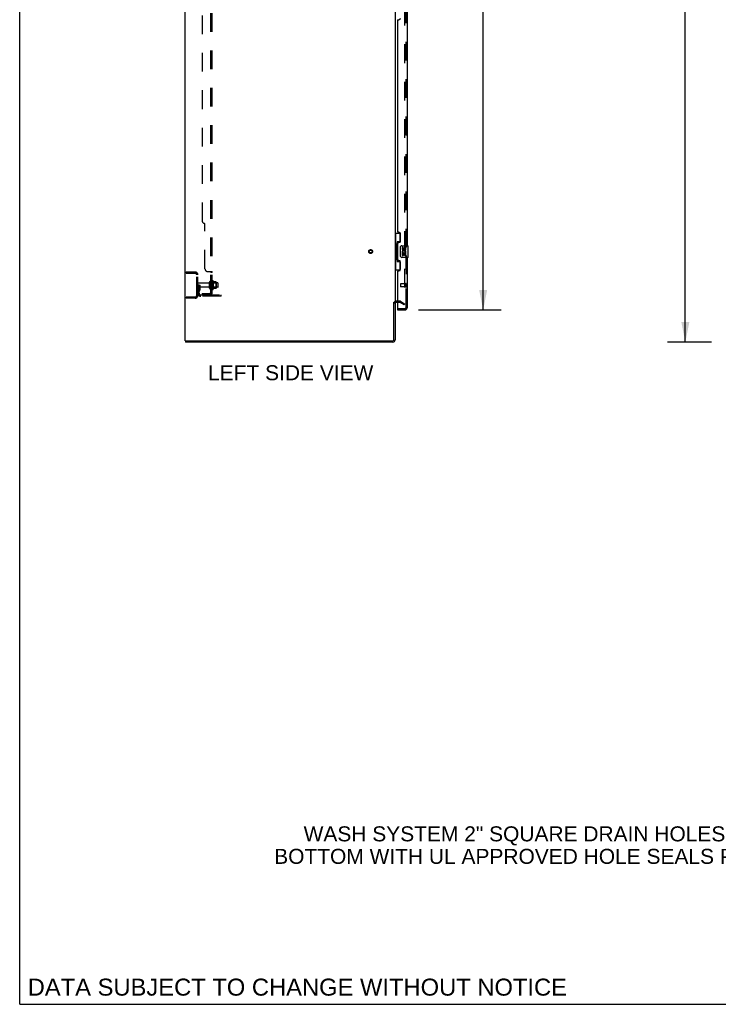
# Model space of a CAD drawing. Header units: inches. Extents: x 0 to 291, y 0 to 188.
# Tile 1 of 26: x 0 to 60, y 0 to 84. Entities that reach past the tile are written whole.
import ezdxf

# ---------------------------------------------------------------- set-up
doc = ezdxf.new("R2010")
doc.units = ezdxf.units.IN
doc.header["$LTSCALE"] = 16.01262
doc.header["$MEASUREMENT"] = 0
doc.linetypes.add('HIDDEN', pattern=[0.2, 0.1, -0.1])
doc.layers.get('0').update_dxf_attribs({"linetype": 'CONTINUOUS'})
for name, color, linetype in [('DEFAULT_2', 8, 'HIDDEN'), ('DIMENSIONS', 7, 'CONTINUOUS'), ('MASTER_DOOR_ASSEMBLY', 7, 'CONTINUOUS'), ('SLAVE_DOOR_ASSEMBLY', 7, 'CONTINUOUS'), ('SUBPANEL', 7, 'CONTINUOUS')]:
    doc.layers.add(name, color=color, linetype=linetype)
doc.styles.get("Standard").update_dxf_attribs({"font": 'arial.ttf'})
doc.dimstyles.new('DIMSTYLE_1', dxfattribs={"dimtxt": 1.284435, "dimasz": 1.71258, "dimexe": 0.09, "dimexo": 0.07, "dimgap": 0.0375, "dimtad": 0, "dimtih": 1, "dimtoh": 1, "dimzin": 4, "dimdsep": 46, "dimtxsty": 'Standard', "dimblk": '_FILLED', "dimblk1": '_FILLED', "dimblk2": '_FILLED', "dimcen": 0.09, "dimadec": 3, "dimazin": 1, "dimtfac": 1, "dimtdec": 3, "dimtofl": 0, "dimtmove": 0, "dimatfit": 3, "dimldrblk": '_FILLED', "dimfxl": 0, "dimtolj": 1, "dimtzin": 4, "dimarcsym": 0})

# ---------------------------------------------------------------- blocks, each defined once
blk = doc.blocks.new('_FILLED')
at = {"color": 0, "linetype": 'ByBlock'}
blk.add_solid([(0, 0), (-1, 0.2), (-1, -0.2)], dxfattribs=at)
blk = doc.blocks.new('*D7')
at = {"layer": 'DIMENSIONS', "color": 2, "linetype": 'Continuous'}
for p, q in [((34.178, 133.957), (41.251, 133.957)), ((39.709, 133.957), (39.709, 99.1)), ((39.709, 59.457), (39.709, 94.605)), ((34.178, 59.457), (41.251, 59.457))]:
    blk.add_line(p, q, dxfattribs=at)
at = {"layer": 'DIMENSIONS', "color": 2, "linetype": 'Continuous', "xscale": 1.7125797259, "yscale": 1.7125797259, "zscale": 1.7125797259}
for p, rotation in [((39.709, 133.957), 90), ((39.709, 59.457), 270)]:
    blk.add_blockref('_FILLED', p, dxfattribs=dict(at, rotation=rotation))
at = {"layer": 'DIMENSIONS', "color": 2, "linetype": 'Continuous', "insert": (39.709, 98.458), "char_height": 1.2844, "width": 6.57019, "attachment_point": 2, "line_spacing_factor": 0.9}
blk.add_mtext('74.50\\PDOORS', dxfattribs=at)
blk = doc.blocks.new('*D15')
at = {"layer": 'DIMENSIONS', "color": 2, "linetype": 'Continuous'}
for p, q in [((59.276, 136.707), (55.487, 136.707)), ((57.028, 136.707), (57.028, 97.991)), ((57.028, 56.707), (57.028, 95.422)), ((59.276, 56.707), (55.487, 56.707))]:
    blk.add_line(p, q, dxfattribs=at)
at = {"layer": 'DIMENSIONS', "color": 2, "linetype": 'Continuous', "xscale": 1.7125797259, "yscale": 1.7125797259, "zscale": 1.7125797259}
for p, rotation in [((57.028, 136.707), 90), ((57.028, 56.707), 270)]:
    blk.add_blockref('_FILLED', p, dxfattribs=dict(at, rotation=rotation))
at = {"layer": 'DIMENSIONS', "color": 2, "linetype": 'Continuous', "insert": (57.028, 97.349), "char_height": 1.2844, "width": 4.48836, "attachment_point": 2, "line_spacing_factor": 0.9}
blk.add_mtext('80.00', dxfattribs=at)

msp = doc.modelspace()

# ---------------------------------------------------------------- linework, layer by layer
at = {"color": 7, "linetype": 'Continuous'}
for p, q in [((0, 0), (0, 188.384)), ((32.064, 60.123), (32.168, 60.123)), ((14.22, 56.811), (14.22, 56.707)), ((0, 0), (291.139, 0))]:
    msp.add_line(p, q, dxfattribs=at)
at = {"color": 3, "linetype": 'Continuous'}
for p, q in [((14.168, 56.811), (14.168, 136.603)), ((32.168, 133.259), (32.168, 60.155)), ((32.064, 56.901), (32.064, 60.124)), ((32.168, 60.123), (32.168, 56.896)), ((32.372, 60.103), (32.253, 60.103)), ((14.168, 56.811), (31.974, 56.811)), ((31.979, 56.707), (14.22, 56.707))]:
    msp.add_line(p, q, dxfattribs=at)
for centre, radius, start, end in [((32.253, 60.018), 0.085, 90, 180), ((31.974, 56.901), 0.09, 270, 360), ((31.979, 56.896), 0.189, 270, 360)]:
    msp.add_arc(centre, radius, start, end, dxfattribs=at)
at = {"color": 7, "linetype": 'Continuous'}
msp.add_arc((31.979, 56.896), 0.085, 277.5, 352.5, dxfattribs=at)
at = {"layer": 'DEFAULT_2', "color": 8, "linetype": 'HIDDEN'}
for p, q in [((32.981, 133.441), (32.981, 59.972)), ((14.272, 62.707), (15.025, 62.707)), ((14.272, 62.707), (14.272, 62.603)), ((14.272, 62.603), (15.025, 62.603)), ((14.742, 62.707), (14.742, 62.603)), ((15.168, 60.703), (15.168, 62.46)), ((15.272, 60.703), (15.272, 62.46)), ((15.376, 61.582), (15.272, 61.582)), ((16.199, 61.747), (15.302, 61.747)), ((15.362, 61.241), (15.362, 61.582)), ((15.376, 61.582), (15.466, 61.582)), ((15.376, 60.88), (15.376, 61.582)), ((15.466, 61.241), (15.466, 61.582)), ((16.262, 61.324), (16.262, 61.839)), ((16.372, 61.324), (16.372, 61.839)), ((16.967, 61.769), (16.372, 61.769)), ((16.497, 61.916), (16.497, 61.247)), ((16.517, 61.765), (16.497, 61.785)), ((16.517, 61.765), (16.813, 61.765)), ((16.517, 61.765), (16.517, 61.398)), ((16.567, 61.937), (16.567, 61.226)), ((16.822, 61.859), (16.595, 61.859)), ((16.813, 61.765), (16.833, 61.785)), ((16.813, 61.765), (16.813, 61.398)), ((16.833, 61.837), (16.833, 61.326)), ((16.997, 61.424), (16.997, 61.739)), ((16.199, 61.417), (15.302, 61.417)), ((15.36, 61.235), (15.311, 61.167)), ((15.362, 61.407), (15.466, 61.407)), ((15.445, 61.174), (15.396, 61.107)), ((15.518, 60.738), (17.272, 60.738)), ((16.967, 61.394), (16.372, 61.394)), ((16.517, 61.398), (16.497, 61.378)), ((16.517, 61.398), (16.813, 61.398)), ((16.822, 61.304), (16.595, 61.304)), ((16.769, 60.634), (16.769, 60.738)), ((16.813, 61.398), (16.833, 61.378)), ((17.025, 60.634), (17.025, 60.738)), ((17.272, 60.634), (17.272, 60.738)), ((15.025, 60.561), (14.272, 60.561)), ((14.272, 60.561), (14.272, 60.457)), ((15.025, 60.457), (14.272, 60.457)), ((14.742, 60.561), (14.742, 60.457)), ((17.272, 60.634), (15.518, 60.634)), ((32.572, 60.207), (32.253, 60.207)), ((32.572, 60.103), (32.372, 60.103)), ((32.929, 59.902), (32.589, 60.098)), ((32.641, 60.188), (32.981, 59.992)), ((32.929, 59.902), (32.981, 59.992)), ((32.955, 59.954), (32.957, 59.953))]:
    msp.add_line(p, q, dxfattribs=at)
for points in [[(32.963, 59.952), (32.963, 59.952), (32.961, 59.952), (32.959, 59.953), (32.957, 59.953)], [(32.981, 59.972), (32.98, 59.97), (32.98, 59.968), (32.98, 59.966), (32.979, 59.963), (32.978, 59.961), (32.977, 59.96), (32.975, 59.958), (32.974, 59.956), (32.972, 59.955), (32.971, 59.954), (32.969, 59.953), (32.967, 59.953), (32.965, 59.952), (32.963, 59.952)]]:
    msp.add_lwpolyline(points, dxfattribs=at)
for radius in [0.164, 0.124]:
    msp.add_circle((30.064, 64.457), radius, dxfattribs=at)
for centre, radius, start, end in [((15.025, 62.46), 0.246, 0, 90), ((15.025, 62.46), 0.142, 0, 90), ((15.302, 61.717), 0.03, 90, 180), ((16.199, 61.809), 0.0625, 270, 360), ((16.317, 61.839), 0.055, 360, 180), ((16.535, 61.916), 0.0384, 34.44966, 180), ((15.967, 61.582), 0.698, 23.96793, 30.66313), ((16.614, 61.869), 0.01, 203.96793, 270), ((16.822, 61.849), 0.01, 5.19383, 90), ((16.692, 61.837), 0.141, 0, 5.20805), ((16.967, 61.739), 0.03, 359.99999, 90), ((15.025, 60.703), 0.246, 270, 360), ((15.025, 60.703), 0.142, 270, 360), ((15.302, 61.447), 0.03, 180, 270), ((15.48, 61.046), 0.208, 144.24611, 180), ((15.518, 60.88), 0.246, 180, 270), ((15.352, 61.241), 0.01, 324.24611, 360), ((15.48, 61.046), 0.104, 144.24611, 180), ((15.518, 60.88), 0.142, 180, 270), ((15.352, 61.241), 0.114, 324.24611, 360), ((16.199, 61.354), 0.0625, 0, 90), ((16.317, 61.324), 0.055, 180, 0), ((16.535, 61.247), 0.0384, 180, 325.55034), ((15.967, 61.582), 0.698, 329.33687, 336.03207), ((16.614, 61.294), 0.01, 90, 156.03207), ((16.822, 61.314), 0.01, 270, 354.80617), ((16.692, 61.326), 0.141, 354.79195, 360), ((16.967, 61.424), 0.03, 270, 0.00001), ((32.253, 60.018), 0.189, 90, 180), ((32.572, 60.07), 0.137, 60, 90), ((32.572, 60.07), 0.033, 60, 90)]:
    msp.add_arc(centre, radius, start, end, dxfattribs=at)
at = {"layer": 'MASTER_DOOR_ASSEMBLY', "color": 8, "linetype": 'HIDDEN'}
for p, q in [((33.122, 85.612), (33.122, 64.802)), ((33.122, 64.112), (33.122, 59.703)), ((32.979, 59.561), (32.392, 59.561))]:
    msp.add_line(p, q, dxfattribs=at)
msp.add_arc((32.979, 59.703), 0.142, 270, 360, dxfattribs=at)
at = {"layer": 'SLAVE_DOOR_ASSEMBLY', "color": 8, "linetype": 'HIDDEN'}
for p, q in [((33.122, 64.802), (33.122, 85.612)), ((33.122, 59.703), (33.122, 64.112)), ((32.622, 61.675), (32.622, 61.447)), ((33.079, 61.685), (32.632, 61.685)), ((33.079, 61.703), (33.079, 61.419)), ((33.079, 61.437), (32.632, 61.437)), ((32.392, 59.561), (32.979, 59.561))]:
    msp.add_line(p, q, dxfattribs=at)
at = {"layer": 'SLAVE_DOOR_ASSEMBLY', "color": 3, "linetype": 'Continuous'}
for p, q in [((33.226, 64.957), (33.226, 85.457)), ((32.372, 84.249), (32.372, 66.164)), ((32.432, 84.309), (32.492, 84.309)), ((32.492, 66.104), (32.432, 66.104)), ((32.622, 65.354), (32.622, 65.974)), ((32.372, 65.164), (32.372, 63.749)), ((32.432, 65.224), (32.492, 65.224)), ((32.492, 63.689), (32.432, 63.689)), ((32.622, 62.939), (32.622, 63.559)), ((33.226, 59.703), (33.226, 63.957)), ((32.372, 62.749), (32.372, 59.581)), ((32.432, 62.809), (32.492, 62.809)), ((32.372, 59.457), (32.979, 59.457))]:
    msp.add_line(p, q, dxfattribs=at)
at = {"layer": 'SLAVE_DOOR_ASSEMBLY', "color": 7, "linetype": 'Continuous'}
for p, q in [((32.168, 66.032), (32.608, 66.032)), ((32.207, 66.032), (32.207, 65.007)), ((32.572, 66.032), (32.572, 65.252)), ((32.185, 65.007), (32.308, 65.007)), ((32.185, 65.007), (32.185, 63.907)), ((32.308, 65.037), (32.308, 65.057)), ((32.308, 63.907), (32.308, 65.007)), ((32.572, 65.297), (32.345, 65.297)), ((32.345, 65.297), (32.345, 63.617)), ((32.731, 64.957), (33.271, 64.957)), ((33.286, 63.972), (33.286, 64.942)), ((32.631, 64.057), (32.631, 64.857)), ((32.832, 64.802), (32.769, 64.802)), ((32.769, 64.802), (32.769, 64.666)), ((32.787, 64.341), (32.769, 64.341)), ((32.769, 64.341), (32.769, 64.111)), ((32.769, 64.111), (32.832, 64.111)), ((32.821, 64.341), (32.849, 64.36)), ((32.821, 64.341), (33.083, 64.341)), ((32.832, 64.666), (32.832, 64.802)), ((32.832, 64.278), (32.897, 64.278)), ((32.832, 64.111), (32.832, 64.278)), ((32.897, 64.729), (32.897, 64.66)), ((32.897, 64.278), (32.897, 64.142)), ((32.897, 64.142), (32.957, 64.142)), ((32.957, 64.666), (32.957, 64.708)), ((32.957, 64.278), (33.02, 64.278)), ((32.957, 64.142), (32.957, 64.278)), ((33.012, 64.377), (33.07, 64.352)), ((33.02, 64.708), (33.02, 64.572)), ((33.02, 64.572), (33.083, 64.572)), ((33.02, 64.278), (33.02, 64.111)), ((33.02, 64.111), (33.083, 64.111)), ((33.083, 64.572), (33.083, 64.708)), ((33.083, 64.111), (33.083, 64.341)), ((32.185, 63.907), (32.308, 63.907)), ((32.207, 63.907), (32.207, 62.882)), ((32.308, 63.856), (32.308, 63.876)), ((32.345, 63.617), (32.572, 63.617)), ((32.572, 63.661), (32.572, 62.882)), ((33.271, 63.957), (32.731, 63.957)), ((32.168, 62.882), (32.608, 62.882)), ((32.372, 59.561), (32.392, 59.561)), ((32.372, 59.561), (32.372, 59.457))]:
    msp.add_line(p, q, dxfattribs=at)
for points in [[(32.345, 65.273), (32.345, 65.27), (32.346, 65.266), (32.347, 65.262), (32.348, 65.257), (32.35, 65.253), (32.352, 65.248), (32.354, 65.242), (32.357, 65.236), (32.36, 65.23), (32.364, 65.223), (32.369, 65.215), (32.373, 65.208), (32.379, 65.199), (32.381, 65.196)], [(32.631, 64.857), (32.631, 64.863), (32.632, 64.869), (32.633, 64.875), (32.634, 64.881), (32.636, 64.887), (32.638, 64.893)], [(32.381, 63.718), (32.379, 63.714), (32.373, 63.706), (32.369, 63.698), (32.364, 63.69), (32.36, 63.684), (32.357, 63.677), (32.354, 63.671), (32.352, 63.666), (32.35, 63.66), (32.348, 63.656), (32.347, 63.651), (32.346, 63.647), (32.345, 63.644), (32.345, 63.64)], [(32.638, 64.02), (32.636, 64.026), (32.634, 64.032), (32.633, 64.038), (32.632, 64.044), (32.631, 64.05), (32.631, 64.057)]]:
    msp.add_lwpolyline(points, dxfattribs=at)
at = {"layer": 'SLAVE_DOOR_ASSEMBLY', "color": 3, "linetype": 'Continuous'}
for centre, radius, start, end in [((32.492, 84.439), 0.13, 270, 360), ((32.432, 84.249), 0.06, 90, 180), ((32.432, 66.164), 0.06, 180, 270), ((32.492, 65.974), 0.13, 0, 90), ((32.432, 65.164), 0.06, 90, 180), ((32.492, 65.354), 0.13, 270, 360), ((32.432, 63.749), 0.06, 180, 270), ((32.492, 63.559), 0.13, 0, 90), ((32.432, 62.749), 0.06, 90, 180), ((32.492, 62.939), 0.13, 270, 360), ((32.392, 59.581), 0.02, 180, 270), ((32.979, 59.703), 0.246, 270, 360)]:
    msp.add_arc(centre, radius, start, end, dxfattribs=at)
at = {"layer": 'SLAVE_DOOR_ASSEMBLY', "color": 7, "linetype": 'Continuous'}
for centre, radius, start, end in [((32.731, 64.857), 0.1, 90, 158.79459), ((33.271, 64.942), 0.015, 0, 90), ((32.923, 64.414), 0.154, 161.41988, 206.19629), ((32.863, 64.666), 0.0943, 180, 360), ((32.926, 64.415), 0.157, 336.59665, 161.87913), ((32.926, 64.415), 0.157, 205.73705, 207.8532), ((32.863, 64.666), 0.0314, 180, 261.22946), ((32.926, 64.415), 0.0943, 336.59665, 215.11217), ((32.862, 64.671), 0.0362, 263.42855, 341.76278), ((32.989, 64.708), 0.0943, 68.69989, 167.43379), ((32.989, 64.708), 0.0314, 0, 180.04847), ((32.989, 64.708), 0.0943, 0, 68.67039), ((32.731, 64.057), 0.1, 201.20502, 270), ((33.271, 63.972), 0.015, 270, 360), ((33.062, 59.847), 0.26, 267.40672, 270)]:
    msp.add_arc(centre, radius, start, end, dxfattribs=at)
at = {"layer": 'SLAVE_DOOR_ASSEMBLY', "color": 8, "linetype": 'HIDDEN'}
for centre, radius, start, end in [((32.632, 61.675), 0.01, 90, 180), ((33.1, 61.703), 0.0215, 0, 180), ((32.632, 61.447), 0.01, 180, 270), ((33.1, 61.419), 0.0215, 180, 360), ((32.979, 59.703), 0.142, 270, 360)]:
    msp.add_arc(centre, radius, start, end, dxfattribs=at)
at = {"layer": 'SLAVE_DOOR_ASSEMBLY', "color": 7, "linetype": 'Continuous'}
for centre, start_param, end_param in [((32.412, 65.047), 0.699287, 1.51401), ((32.412, 65.047), -4.655602, -3.84088), ((32.412, 63.866), 0.699287, 1.51401), ((32.412, 63.866), -4.655602, -3.84088)]:
    msp.add_ellipse(centre, major_axis=(0, 0.18), ratio=0.579493, start_param=start_param, end_param=end_param, dxfattribs=at)
at = {"layer": 'SUBPANEL', "color": 8, "linetype": 'HIDDEN'}
for p, q in [((16.372, 60.863), (16.372, 132.55)), ((16.497, 60.863), (16.497, 132.55)), ((15.622, 126.3), (15.622, 67.113)), ((15.872, 62.988), (15.872, 66.863)), ((16.122, 62.738), (16.443, 62.738)), ((16.372, 62.703), (16.497, 62.703)), ((16.372, 62.341), (16.497, 62.341)), ((16.372, 62.06), (16.497, 62.06)), ((16.372, 61.832), (16.497, 61.832)), ((15.622, 60.863), (16.26, 60.863)), ((15.622, 60.863), (15.622, 60.738)), ((16.26, 60.738), (15.622, 60.738)), ((15.872, 60.863), (15.872, 60.738)), ((16.443, 60.824), (16.346, 60.904)), ((16.371, 60.883), (16.372, 60.883)), ((16.372, 61.332), (16.497, 61.332)), ((16.372, 60.863), (16.497, 60.863)), ((16.428, 60.863), (16.432, 60.863))]:
    msp.add_line(p, q, dxfattribs=at)
for points in [[(16.346, 62.738), (16.346, 62.736), (16.346, 62.734), (16.346, 62.732), (16.346, 62.731), (16.347, 62.729), (16.348, 62.727), (16.349, 62.725), (16.351, 62.724), (16.352, 62.722), (16.354, 62.721), (16.356, 62.719), (16.358, 62.718), (16.362, 62.715)], [(16.346, 62.738), (16.346, 62.736), (16.346, 62.734), (16.346, 62.732), (16.346, 62.731), (16.347, 62.729)], [(16.348, 62.727), (16.349, 62.725), (16.351, 62.724)], [(16.352, 62.722), (16.354, 62.721), (16.356, 62.719)], [(16.362, 62.715), (16.364, 62.714), (16.366, 62.712), (16.368, 62.711), (16.369, 62.709), (16.371, 62.707), (16.371, 62.706), (16.372, 62.704), (16.372, 62.703)], [(16.366, 62.712), (16.368, 62.711), (16.369, 62.709), (16.371, 62.707)], [(16.371, 62.706), (16.372, 62.704), (16.372, 62.703)], [(16.443, 62.738), (16.445, 62.736), (16.448, 62.734), (16.451, 62.733), (16.455, 62.731), (16.458, 62.729), (16.462, 62.727), (16.47, 62.724)], [(16.445, 62.736), (16.448, 62.734), (16.451, 62.733)], [(16.47, 62.724), (16.474, 62.723), (16.478, 62.721)], [(16.478, 62.721), (16.481, 62.719), (16.484, 62.717), (16.488, 62.716), (16.49, 62.714), (16.493, 62.712), (16.494, 62.71), (16.496, 62.708), (16.496, 62.706), (16.497, 62.704), (16.497, 62.703)], [(16.484, 62.717), (16.488, 62.716), (16.49, 62.714)], [(16.496, 62.708), (16.496, 62.706), (16.497, 62.704), (16.497, 62.703)], [(16.346, 60.904), (16.346, 60.903), (16.346, 60.902), (16.346, 60.901), (16.346, 60.9), (16.347, 60.899), (16.348, 60.897), (16.349, 60.896), (16.351, 60.894), (16.352, 60.892), (16.354, 60.89), (16.358, 60.886)], [(16.358, 60.886), (16.36, 60.884), (16.362, 60.882), (16.364, 60.879), (16.366, 60.877), (16.368, 60.874), (16.369, 60.871), (16.371, 60.869), (16.371, 60.867), (16.372, 60.865), (16.372, 60.863)], [(16.432, 60.863), (16.432, 60.863), (16.432, 60.863), (16.432, 60.863), (16.431, 60.863), (16.431, 60.863), (16.43, 60.863), (16.43, 60.863), (16.429, 60.863), (16.428, 60.863), (16.428, 60.863), (16.427, 60.863), (16.426, 60.864), (16.426, 60.864), (16.425, 60.864), (16.424, 60.864), (16.423, 60.864), (16.422, 60.864), (16.422, 60.865), (16.421, 60.865), (16.42, 60.865), (16.419, 60.865), (16.418, 60.865), (16.417, 60.866), (16.416, 60.866), (16.415, 60.866), (16.415, 60.866), (16.414, 60.867), (16.413, 60.867), (16.412, 60.867), (16.411, 60.867), (16.41, 60.868), (16.409, 60.868), (16.408, 60.868), (16.407, 60.869), (16.406, 60.869), (16.405, 60.869), (16.404, 60.87), (16.403, 60.87), (16.402, 60.87), (16.4, 60.871), (16.399, 60.871), (16.398, 60.871), (16.397, 60.872), (16.396, 60.872), (16.395, 60.873), (16.394, 60.873), (16.393, 60.874), (16.392, 60.874), (16.391, 60.874), (16.39, 60.875), (16.389, 60.875), (16.388, 60.876), (16.387, 60.876), (16.386, 60.877), (16.385, 60.877), (16.384, 60.877), (16.383, 60.878), (16.382, 60.878), (16.381, 60.879), (16.38, 60.879), (16.38, 60.879), (16.379, 60.88), (16.378, 60.88), (16.377, 60.881), (16.376, 60.881), (16.376, 60.881), (16.375, 60.882), (16.374, 60.882), (16.373, 60.883), (16.373, 60.883), (16.372, 60.883), (16.371, 60.884), (16.371, 60.884), (16.37, 60.885), (16.369, 60.885), (16.369, 60.885), (16.369, 60.885), (16.368, 60.886), (16.368, 60.886), (16.368, 60.886)], [(16.368, 60.886), (16.368, 60.886), (16.368, 60.886), (16.368, 60.886), (16.369, 60.885), (16.369, 60.885), (16.37, 60.885), (16.37, 60.884), (16.37, 60.884), (16.371, 60.884), (16.371, 60.883)], [(16.443, 60.824), (16.445, 60.827), (16.448, 60.829), (16.451, 60.831), (16.455, 60.833), (16.458, 60.835), (16.462, 60.837), (16.466, 60.839)], [(16.466, 60.839), (16.474, 60.843), (16.478, 60.844), (16.481, 60.846), (16.484, 60.847), (16.488, 60.849), (16.49, 60.851), (16.493, 60.853), (16.494, 60.855), (16.496, 60.857), (16.496, 60.859), (16.497, 60.861), (16.497, 60.863)]]:
    msp.add_lwpolyline(points, dxfattribs=at)
for centre, radius, start, end in [((15.872, 67.113), 0.25, 180, 270), ((16.122, 62.988), 0.25, 180, 270), ((16.26, 60.975), 0.237, 270, 360), ((16.26, 60.975), 0.112, 270, 360)]:
    msp.add_arc(centre, radius, start, end, dxfattribs=at)

# ---------------------------------------------------------------- texts
at = {"layer": 'DIMENSIONS', "color": 2, "linetype": 'Continuous', "attachment_point": 2, "line_spacing_factor": 0.9}
for s, insert, char_height, width in [('LEFT SIDE VIEW', (23.221, 54.723), 1.28443, 14.12401), ('WASH SYSTEM 2" SQUARE DRAIN HOLES IN THE\\PBOTTOM WITH UL APPROVED HOLE SEALS PROVIDED', (45.581, 15.238), 1.28443, 47.46201), ('DATA SUBJECT TO CHANGE WITHOUT NOTICE', (23.788, 2.199), 1.45569, 46.11678)]:
    msp.add_mtext(s, dxfattribs=dict(at, insert=insert, char_height=char_height, width=width))

# ---------------------------------------------------------------- dimensions: what is measured, and where the dimension line sits
at = {"layer": 'DIMENSIONS', "color": 2, "linetype": 'Continuous'}
dim = msp.add_linear_dim(base=(57.028, 136.707), p1=(59.346, 56.707), p2=(59.346, 136.707), angle=90, dimstyle='DIMSTYLE_1', dxfattribs=at)
dim.commit()
dim.dimension.update_dxf_attribs({"geometry": '*D15', "text_midpoint": (57.021, 96.699), "dimtype": 160})
dim = msp.add_linear_dim(base=(39.709, 59.457), p1=(34.108, 133.957), p2=(34.108, 59.457), angle=270, text='<>\\PDOORS', dimstyle='DIMSTYLE_1', dxfattribs=at)
dim.commit()
dim.dimension.update_dxf_attribs({"geometry": '*D7', "text_midpoint": (39.709, 96.853), "dimtype": 160})

doc.saveas('drawing.dxf')
